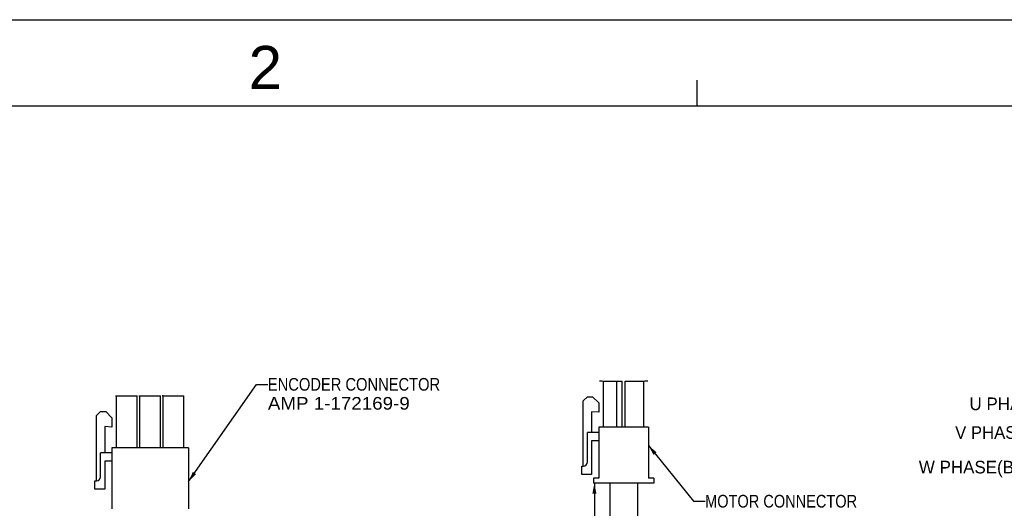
# Model space of a CAD drawing. Extents: x -74 to 556, y -100 to 345.
# Tile 7 of 19: x 124 to 295, y 260 to 345. Entities that reach past the tile are written whole.
import ezdxf
from ezdxf.enums import TextEntityAlignment as Align

# ---------------------------------------------------------------- set-up
doc = ezdxf.new("R2010")
doc.units = 0
doc.header["$LTSCALE"] = 23.1
doc.header["$MEASUREMENT"] = 0
doc.layers.get('0').update_dxf_attribs({"linetype": 'CONTINUOUS'})
doc.layers.add('8_ALL_NOTES_BALLOONS_SYMBOLS_GT', color=7, linetype='CONTINUOUS')
doc.layers.add('DRAWING FRAME', color=1, linetype='CONTINUOUS')
doc.styles.add('ARIAL', font='ARIAL.TTF')
doc.styles.add('TEXTSTYLE_0', font='txt', dxfattribs={"width": 0.8})

msp = doc.modelspace()

# ---------------------------------------------------------------- linework, layer by layer
at = {"color": 7, "linetype": 'Continuous'}
for p, q in [((225.023777, 282.343088), (224.483777, 282.343088)), ((225.158777, 274.333088), (225.158777, 282.343088)), ((225.158777, 282.343088), (228.398777, 282.343088)), ((227.498777, 274.333088), (227.498777, 282.343088)), ((228.398777, 274.333088), (228.398777, 282.343088)), ((228.938777, 274.333088), (228.938777, 282.343088)), ((228.938777, 282.343088), (232.178777, 282.343088)), ((232.178777, 274.333088), (232.178777, 282.343088)), ((232.853777, 282.343088), (232.313777, 282.343088)), ((140.423777, 279.770477), (140.603777, 279.770477)), ((140.603777, 270.770477), (140.603777, 279.770477)), ((140.603777, 279.770477), (144.203777, 279.770477)), ((144.203777, 270.770477), (144.203777, 279.770477)), ((144.473777, 279.770477), (144.653777, 279.770477)), ((144.653777, 270.770477), (144.653777, 279.770477)), ((144.653777, 279.770477), (148.253777, 279.770477)), ((148.253777, 270.770477), (148.253777, 279.770477)), ((148.703777, 279.770477), (148.523777, 279.770477)), ((148.703777, 270.770477), (148.703777, 279.770477)), ((148.703777, 279.770477), (152.303777, 279.770477)), ((152.303777, 270.770477), (152.303777, 279.770477)), ((221.648777, 278.923088), (222.368777, 279.643088)), ((221.648777, 267.583088), (221.648777, 278.923088)), ((222.368777, 279.643088), (223.268777, 279.643088)), ((223.268777, 279.643088), (224.348777, 278.563088)), ((137.093777, 276.350477), (137.813777, 277.070477)), ((137.813777, 277.070477), (138.713777, 277.070477)), ((138.713777, 277.070477), (139.793777, 275.990477)), ((224.348777, 278.563088), (224.348777, 276.943088)), ((137.093777, 265.010477), (137.093777, 276.350477)), ((139.793777, 275.990477), (139.793777, 274.370477)), ((223.088777, 277.033088), (223.088777, 273.433088)), ((224.348777, 276.943088), (223.088777, 277.033088)), ((138.533777, 274.460477), (138.533777, 269.870477)), ((139.793777, 274.370477), (138.533777, 274.460477)), ((224.348777, 274.333088), (224.348777, 265.513088)), ((232.988777, 274.333088), (224.348777, 274.333088)), ((232.988777, 274.333088), (232.988777, 265.513088)), ((222.368777, 268.303088), (222.368777, 273.433088)), ((224.348777, 273.433088), (222.368777, 273.433088)), ((223.088777, 271.993088), (223.088777, 266.143088)), ((224.348777, 271.993088), (223.088777, 271.993088)), ((139.793777, 270.770477), (139.793777, 260.150477)), ((153.113777, 270.770477), (139.793777, 270.770477)), ((153.113777, 270.770477), (153.113777, 260.150477)), ((137.813777, 265.730477), (137.813777, 269.870477)), ((139.793777, 269.870477), (137.813777, 269.870477)), ((138.533777, 268.430477), (138.533777, 263.570477)), ((139.793777, 268.430477), (138.533777, 268.430477)), ((221.378777, 266.143088), (221.378777, 267.583088)), ((221.378777, 267.583088), (221.648777, 267.583088)), ((223.088777, 266.143088), (221.378777, 266.143088)), ((223.448777, 265.513088), (223.448777, 264.613088)), ((224.348777, 265.513088), (223.448777, 265.513088)), ((233.888777, 265.513088), (232.988777, 265.513088)), ((233.888777, 265.513088), (233.888777, 264.613088)), ((136.823777, 263.570477), (136.823777, 265.010477)), ((136.823777, 265.010477), (137.093777, 265.010477)), ((138.533777, 263.570477), (136.823777, 263.570477)), ((233.888777, 264.613088), (223.448777, 264.613088)), ((223.583777, 264.613088), (223.583777, 228.613088)), ((226.283777, 264.613088), (226.283777, 228.613088)), ((231.053777, 264.613088), (231.053777, 228.613088))]:
    msp.add_line(p, q, dxfattribs=at)
for centre in [(221.648777, 268.303088), (137.093777, 265.730477)]:
    msp.add_arc(centre, 0.72, 270, 360, dxfattribs=at)
at = {"layer": '8_ALL_NOTES_BALLOONS_SYMBOLS_GT', "color": 7, "linetype": 'Continuous'}
for p, q in [((153.113777, 264.916499), (164.876409, 281.792887)), ((164.876409, 281.792887), (166.876409, 281.792887)), ((232.988777, 271.160688), (240.816563, 261.486525)), ((223.583777, 264.613088), (223.587615, 261.89109)), ((223.587615, 261.89109), (223.580305, 261.89109)), ((240.816563, 261.486525), (242.816563, 261.486525))]:
    msp.add_line(p, q, dxfattribs=at)
for points in [[(232.988777, 271.160688), (234.393099, 269.981544), (233.848926, 269.54123)], [(153.113777, 264.916499), (153.855885, 266.593335), (154.430159, 266.193073)], [(223.583777, 264.613088), (223.936315, 262.813584), (223.236315, 262.812597)]]:
    msp.add_solid(points, dxfattribs=at)
at = {"layer": 'DRAWING FRAME', "color": 4}
msp.add_line((-73.576717, 345.164474), (556.423283, 345.164474), dxfattribs=at)
at = {"layer": 'DRAWING FRAME', "color": 3}
for p, q in [((241.423283, 330.164474), (241.423283, 334.664474)), ((-58.576717, 330.164474), (541.423283, 330.164474))]:
    msp.add_line(p, q, dxfattribs=at)

# ---------------------------------------------------------------- texts
at = {"layer": '8_ALL_NOTES_BALLOONS_SYMBOLS_GT', "color": 7, "linetype": 'Continuous', "style": 'TEXTSTYLE_0'}
for s, width, p, p2 in [('ENCODER CONNECTOR', 0.816, (166.876409, 280.692887), (196.796409, 280.692887)), ('AMP 1-172169-9', 0.884211, (166.876409, 277.392887), (191.516409, 277.392887)), ('U PHASE(RED)', 0.872727, (288.733828, 277.307534), (309.853828, 277.307534)), ('V PHASE(WHT)', 0.822857, (286.240896, 272.321671), (307.360896, 272.321671)), ('W PHASE(BLK)', 0.847059, (279.935246, 266.309306), (301.055246, 266.309306)), ('MOTOR CONNECTOR', 0.818182, (242.816563, 260.386525), (269.216563, 260.386525))]:
    msp.add_text(s, height=2.2, dxfattribs=dict(at, width=width)).set_placement(p, p2, align=Align.FIT)
at = {"layer": 'DRAWING FRAME', "color": 1, "style": 'ARIAL'}
msp.add_text('2', height=7.5, dxfattribs=at).set_placement((166.432259, 336.90753), align=Align.MIDDLE)

doc.saveas('drawing.dxf')
